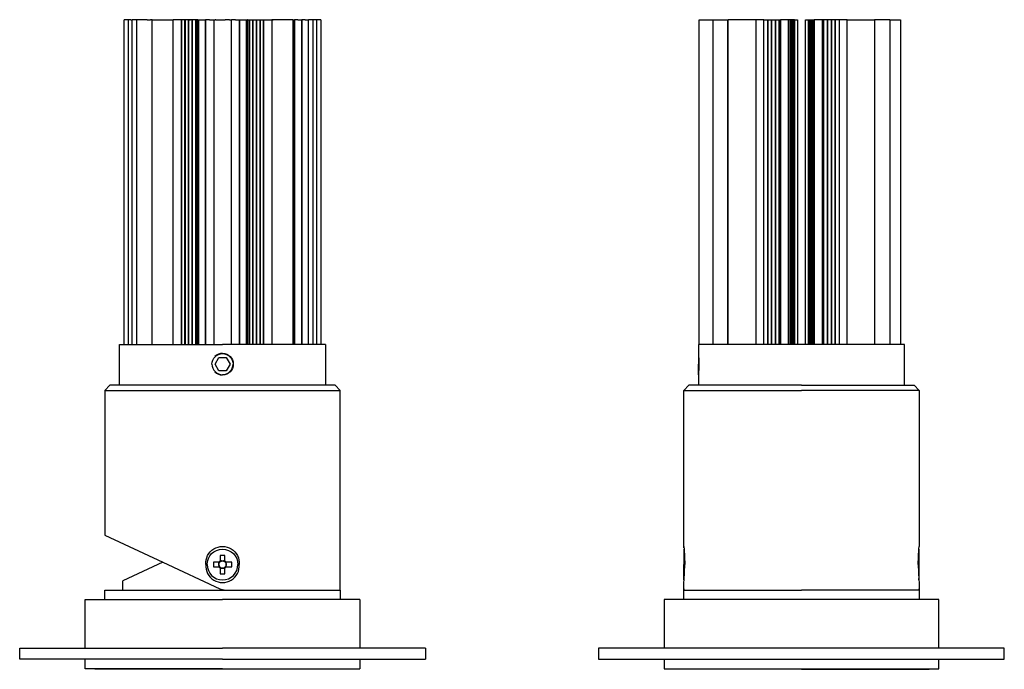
# Model space of a CAD drawing. Extents: x 0 to 150, y 0 to 188.
# Tile 1 of 2: x 0 to 150, y 0 to 99. Entities that reach past the tile are written whole.
import ezdxf

# ---------------------------------------------------------------- set-up
doc = ezdxf.new("R2010")
doc.units = 0
doc.header["$MEASUREMENT"] = 0
doc.layers.add('MAKE2D$VISIBILE$CURVE', color=7, linetype='CONTINUOUS')

msp = doc.modelspace()

# ---------------------------------------------------------------- linework, layer by layer
at = {"layer": 'MAKE2D$VISIBILE$CURVE', "color": 7}
for p, q in [((15.98, 49.6), (15.98, 99.2)), ((16.6, 99.2), (15.98, 99.2)), ((16.99, 99.2), (16.6, 99.2)), ((16.6, 99.2), (16.6, 49.6)), ((16.99, 99.2), (17.21, 99.2)), ((17.84, 99.2), (17.21, 99.2)), ((17.21, 49.6), (17.21, 99.2)), ((18.37, 99.2), (17.84, 99.2)), ((17.84, 99.2), (17.84, 49.6)), ((18.9, 99.2), (18.37, 99.2)), ((18.92, 99.2), (18.9, 99.2)), ((19.47, 99.2), (18.92, 99.2)), ((19.47, 99.2), (20, 99.2)), ((20.02, 99.2), (20, 99.2)), ((20.25, 99.2), (20.02, 99.2)), ((20.25, 99.2), (21.47, 99.2)), ((20.25, 49.6), (20.25, 99.2)), ((21.47, 99.2), (21.92, 99.2)), ((21.92, 99.2), (22.37, 99.2)), ((22.37, 99.2), (22.82, 99.2)), ((22.82, 99.2), (23.27, 99.2)), ((23.27, 99.2), (23.47, 99.2)), ((24.72, 99.2), (23.47, 99.2)), ((23.47, 49.6), (23.47, 99.2)), ((23.94, 99.2), (23.87, 99.2)), ((24.72, 99.2), (24.84, 99.2)), ((24.99, 99.2), (24.72, 99.2)), ((24.72, 49.6), (24.72, 99.2)), ((24.72, 99.2), (24.72, 49.6)), ((25.27, 99.2), (24.99, 99.2)), ((25.26, 49.6), (25.26, 99.2)), ((25.54, 99.2), (25.27, 99.2)), ((25.27, 99.2), (25.27, 49.6)), ((25.81, 99.2), (25.54, 99.2)), ((26.09, 99.2), (25.81, 99.2)), ((25.81, 49.6), (25.81, 99.2)), ((25.81, 99.2), (25.81, 49.6)), ((25.93, 99.2), (26.09, 99.2)), ((26.36, 99.2), (26.09, 99.2)), ((26.63, 99.2), (26.36, 99.2)), ((26.36, 49.6), (26.36, 99.2)), ((26.36, 99.2), (26.36, 49.6)), ((26.6, 99.2), (26.63, 99.2)), ((26.6, 99.2), (26.63, 99.2)), ((26.63, 99.2), (26.6, 99.2)), ((26.91, 99.2), (26.63, 99.2)), ((26.9, 49.6), (26.9, 99.2)), ((26.91, 99.2), (26.91, 49.6)), ((27.18, 99.2), (26.91, 99.2)), ((27.22, 99.2), (27.18, 99.2)), ((27.18, 49.6), (27.18, 99.2)), ((27.22, 99.2), (27.39, 99.2)), ((27.22, 49.6), (27.22, 99.2)), ((27.39, 99.2), (27.9, 99.2)), ((27.39, 49.6), (27.39, 99.2)), ((27.9, 99.2), (28.4, 99.2)), ((29.02, 99.2), (28.4, 99.2)), ((28.4, 49.6), (28.4, 99.2)), ((28.4, 99.2), (28.4, 49.6)), ((28.41, 99.2), (28.41, 49.6)), ((28.43, 99.2), (28.47, 99.2)), ((29.02, 99.2), (29.65, 99.2)), ((29.65, 99.2), (29.87, 99.2)), ((29.65, 99.2), (29.65, 49.6)), ((29.96, 99.2), (29.87, 99.2)), ((29.96, 99.2), (30.58, 99.2)), ((30.58, 99.2), (30.68, 99.2)), ((30.68, 99.2), (31.32, 99.2)), ((31.32, 99.2), (31.42, 99.2)), ((32.04, 99.2), (31.42, 99.2)), ((32.04, 99.2), (32.13, 99.2)), ((32.13, 99.2), (32.35, 99.2)), ((32.98, 99.2), (32.35, 99.2)), ((32.35, 49.6), (32.35, 99.2)), ((32.98, 99.2), (33.6, 99.2)), ((33.43, 99.2), (33.53, 99.2)), ((33.59, 49.6), (33.59, 99.2)), ((33.6, 99.2), (34.1, 99.2)), ((33.6, 99.2), (33.6, 49.6)), ((33.6, 49.6), (33.6, 99.2)), ((34.1, 99.2), (34.61, 99.2)), ((34.61, 99.2), (34.78, 99.2)), ((34.61, 99.2), (34.61, 49.6)), ((34.78, 99.2), (34.82, 99.2)), ((34.78, 99.2), (34.82, 99.2)), ((34.82, 99.2), (34.78, 99.2)), ((34.78, 99.2), (34.78, 49.6)), ((34.82, 99.2), (35.09, 99.2)), ((35.09, 99.2), (35.37, 99.2)), ((35.09, 49.6), (35.09, 99.2)), ((35.1, 99.2), (35.1, 49.6)), ((35.37, 99.2), (35.64, 99.2)), ((35.37, 99.2), (35.37, 99.2)), ((35.64, 99.2), (35.91, 99.2)), ((35.64, 99.2), (35.64, 49.6)), ((35.64, 49.6), (35.64, 99.2)), ((35.91, 99.2), (36.19, 99.2)), ((36.19, 99.2), (36.46, 99.2)), ((36.19, 49.6), (36.19, 99.2)), ((36.19, 99.2), (36.19, 49.6)), ((36.34, 99.2), (36.34, 99.2)), ((36.46, 99.2), (36.73, 99.2)), ((36.73, 99.2), (37.01, 99.2)), ((36.73, 49.6), (36.73, 99.2)), ((36.74, 99.2), (36.74, 49.6)), ((36.89, 99.2), (36.93, 99.2)), ((36.93, 99.2), (36.89, 99.2)), ((37.01, 99.2), (37.28, 99.2)), ((37.28, 99.2), (38.53, 99.2)), ((37.28, 99.2), (37.28, 49.6)), ((37.28, 49.6), (37.28, 99.2)), ((37.43, 99.2), (37.44, 99.2)), ((38.53, 99.2), (38.53, 49.6)), ((38.73, 99.2), (38.53, 99.2)), ((38.58, 99.2), (38.72, 99.2)), ((38.58, 99.2), (38.67, 99.2)), ((39.18, 99.2), (38.73, 99.2)), ((39.63, 99.2), (39.18, 99.2)), ((40.08, 99.2), (39.63, 99.2)), ((40.53, 99.2), (40.08, 99.2)), ((41.75, 99.2), (40.53, 99.2)), ((41.75, 99.2), (41.98, 99.2)), ((41.75, 99.2), (41.75, 49.6)), ((41.98, 99.2), (42, 99.2)), ((41.98, 49.6), (41.98, 99.2)), ((42, 99.2), (42, 49.6)), ((42.53, 99.2), (42, 99.2)), ((42.53, 99.2), (43.08, 99.2)), ((43.08, 99.2), (43.08, 49.6)), ((43.08, 99.2), (43.1, 99.2)), ((43.63, 99.2), (43.1, 99.2)), ((43.1, 99.2), (43.1, 49.6)), ((43.63, 99.2), (44.16, 99.2)), ((44.79, 99.2), (44.16, 99.2)), ((44.16, 49.6), (44.16, 99.2)), ((44.79, 99.2), (44.79, 49.6)), ((45.01, 99.2), (44.79, 99.2)), ((45.4, 99.2), (45.01, 99.2)), ((46.02, 99.2), (45.4, 99.2)), ((45.4, 49.6), (45.4, 99.2)), ((46.02, 99.2), (46.02, 49.6)), ((103.86, 99.2), (104.87, 99.2)), ((103.86, 49.6), (103.86, 99.2)), ((104.87, 99.2), (105.11, 99.2)), ((105.11, 99.2), (105.56, 99.2)), ((105.56, 99.2), (105.96, 99.2)), ((105.96, 99.2), (107.1, 99.2)), ((105.96, 49.6), (105.96, 99.2)), ((107.1, 99.2), (107.67, 99.2)), ((107.67, 99.2), (108.23, 99.2)), ((108.23, 99.2), (108.3, 99.2)), ((108.23, 49.6), (108.23, 99.2)), ((109.53, 99.2), (108.3, 99.2)), ((108.3, 49.6), (108.3, 99.2)), ((109.97, 99.2), (109.53, 99.2)), ((110.4, 99.2), (109.97, 99.2)), ((110.84, 99.2), (110.4, 99.2)), ((111.27, 99.2), (110.84, 99.2)), ((111.7, 99.2), (111.27, 99.2)), ((112.14, 99.2), (111.7, 99.2)), ((112.48, 99.2), (112.14, 99.2)), ((113.73, 99.2), (112.48, 99.2)), ((112.48, 99.2), (112.48, 49.6)), ((113.73, 99.2), (114.03, 99.2)), ((113.73, 49.6), (113.73, 99.2)), ((113.73, 49.6), (113.73, 99.2)), ((113.73, 49.6), (113.73, 99.2)), ((114.03, 99.2), (114.32, 99.2)), ((114.32, 99.2), (114.61, 99.2)), ((114.32, 49.6), (114.32, 99.2)), ((114.32, 49.6), (114.32, 99.2)), ((114.32, 99.2), (114.32, 49.6)), ((114.61, 99.2), (114.91, 99.2)), ((114.91, 99.2), (115.2, 99.2)), ((114.91, 49.6), (114.91, 99.2)), ((114.91, 99.2), (114.91, 49.6)), ((115.2, 99.2), (115.5, 99.2)), ((115.5, 49.6), (115.5, 99.2)), ((115.5, 99.2), (115.79, 99.2)), ((115.5, 99.2), (115.5, 49.6)), ((115.79, 99.2), (116.08, 99.2)), ((116.08, 99.2), (116.27, 99.2)), ((116.08, 49.6), (116.08, 99.2)), ((116.08, 99.2), (116.08, 49.6)), ((117.52, 99.2), (116.27, 99.2)), ((116.27, 99.2), (116.27, 49.6)), ((116.27, 99.2), (116.27, 99.2)), ((117.01, 99.2), (116.92, 99.2)), ((117.23, 99.2), (117.09, 99.2)), ((117.43, 99.2), (117.37, 99.2)), ((117.52, 49.6), (117.52, 99.2)), ((117.56, 99.2), (117.52, 99.2)), ((117.69, 99.2), (117.56, 99.2)), ((117.73, 99.2), (117.69, 99.2)), ((117.69, 99.2), (117.69, 49.6)), ((117.87, 99.2), (117.73, 99.2)), ((117.91, 99.2), (117.87, 99.2)), ((117.87, 99.2), (117.87, 49.6)), ((118.04, 99.2), (117.91, 99.2)), ((118.08, 99.2), (118.04, 99.2)), ((118.04, 99.2), (118.04, 49.6)), ((118.21, 99.2), (118.08, 99.2)), ((118.25, 99.2), (118.21, 99.2)), ((118.21, 99.2), (118.21, 49.6)), ((118.39, 99.2), (118.25, 99.2)), ((118.39, 99.2), (118.86, 99.2)), ((118.39, 99.2), (118.39, 49.6)), ((118.86, 99.2), (118.86, 99.2)), ((118.86, 99.2), (118.86, 49.6)), ((120.1, 99.2), (120.57, 99.2)), ((120.1, 99.2), (120.1, 99.2)), ((120.1, 49.6), (120.1, 99.2)), ((120.57, 99.2), (120.71, 99.2)), ((120.57, 49.6), (120.57, 99.2)), ((120.71, 99.2), (120.75, 99.2)), ((120.75, 99.2), (120.88, 99.2)), ((120.75, 49.6), (120.75, 99.2)), ((120.88, 99.2), (120.92, 99.2)), ((120.92, 99.2), (121.05, 99.2)), ((120.92, 49.6), (120.92, 99.2)), ((121.05, 99.2), (121.09, 99.2)), ((121.09, 99.2), (121.22, 99.2)), ((121.09, 49.6), (121.09, 99.2)), ((121.22, 99.2), (121.27, 99.2)), ((121.27, 99.2), (121.4, 99.2)), ((121.27, 49.6), (121.27, 99.2)), ((121.4, 99.2), (121.44, 99.2)), ((122.69, 99.2), (121.44, 99.2)), ((121.44, 99.2), (121.44, 49.6)), ((122.87, 99.2), (122.69, 99.2)), ((122.69, 49.6), (122.69, 99.2)), ((122.87, 49.6), (122.87, 99.2)), ((123.17, 99.2), (122.87, 99.2)), ((122.87, 99.2), (122.87, 49.6)), ((123.46, 99.2), (123.17, 99.2)), ((123.76, 99.2), (123.46, 99.2)), ((123.46, 49.6), (123.46, 99.2)), ((123.46, 99.2), (123.46, 49.6)), ((124.05, 99.2), (123.76, 99.2)), ((124.34, 99.2), (124.05, 99.2)), ((124.05, 49.6), (124.05, 99.2)), ((124.05, 49.6), (124.05, 99.2)), ((124.05, 99.2), (124.05, 49.6)), ((124.64, 99.2), (124.34, 99.2)), ((124.93, 99.2), (124.64, 99.2)), ((124.64, 49.6), (124.64, 99.2)), ((124.64, 49.6), (124.64, 99.2)), ((124.64, 99.2), (124.64, 49.6)), ((125.23, 99.2), (124.93, 99.2)), ((125.23, 99.2), (125.23, 49.6)), ((126.48, 99.2), (125.23, 99.2)), ((125.23, 99.2), (125.23, 49.6)), ((125.89, 99.2), (125.85, 99.2)), ((126.48, 99.2), (126.82, 99.2)), ((126.48, 49.6), (126.48, 99.2)), ((126.82, 99.2), (127.26, 99.2)), ((127.26, 99.2), (127.69, 99.2)), ((127.69, 99.2), (128.12, 99.2)), ((128.12, 99.2), (128.56, 99.2)), ((128.56, 99.2), (128.99, 99.2)), ((128.99, 99.2), (129.42, 99.2)), ((129.42, 99.2), (130.66, 99.2)), ((130.73, 99.2), (130.66, 99.2)), ((130.66, 99.2), (130.66, 49.6)), ((131.29, 99.2), (130.73, 99.2)), ((131.85, 99.2), (131.29, 99.2)), ((133, 99.2), (131.85, 99.2)), ((133, 99.2), (133.57, 99.2)), ((133, 99.2), (133, 49.6)), ((133.14, 99.2), (133.57, 99.2)), ((133.57, 99.2), (134.59, 99.2)), ((134.59, 99.2), (134.59, 49.6)), ((15.25, 49.6), (15.98, 49.6)), ((15.25, 43.4), (15.25, 49.6)), ((15.98, 49.6), (17.84, 49.6)), ((17.84, 49.6), (17.86, 49.6)), ((17.86, 49.6), (18.37, 49.6)), ((18.37, 49.6), (18.41, 49.6)), ((18.41, 49.6), (18.85, 49.6)), ((18.85, 49.6), (18.96, 49.6)), ((18.96, 49.6), (19.46, 49.6)), ((19.46, 49.6), (19.51, 49.6)), ((19.51, 49.6), (19.93, 49.6)), ((19.93, 49.6), (20.06, 49.6)), ((20.06, 49.6), (21.92, 49.6)), ((21.92, 49.6), (21.94, 49.6)), ((21.94, 49.6), (22.33, 49.6)), ((22.33, 49.6), (22.37, 49.6)), ((22.37, 49.6), (22.79, 49.6)), ((22.79, 49.6), (22.82, 49.6)), ((22.82, 49.6), (23.27, 49.6)), ((23.27, 49.6), (23.31, 49.6)), ((23.31, 49.6), (23.42, 49.6)), ((23.42, 49.6), (23.47, 49.6)), ((23.47, 49.6), (24.72, 49.6)), ((24.72, 49.6), (24.77, 49.6)), ((24.77, 49.6), (25.26, 49.6)), ((25.26, 49.6), (25.27, 49.6)), ((25.27, 49.6), (25.52, 49.6)), ((25.52, 49.6), (25.54, 49.6)), ((25.54, 49.6), (25.81, 49.6)), ((25.81, 49.6), (26.36, 49.6)), ((25.81, 49.6), (25.81, 49.6)), ((26.36, 49.6), (26.6, 49.6)), ((26.36, 49.6), (26.36, 49.6)), ((26.6, 49.6), (26.63, 49.6)), ((26.63, 49.6), (26.9, 49.6)), ((26.9, 49.6), (26.91, 49.6)), ((26.91, 49.6), (27.18, 49.6)), ((27.18, 49.6), (27.22, 49.6)), ((27.22, 49.6), (27.34, 49.6)), ((27.34, 49.6), (27.42, 49.6)), ((27.42, 49.6), (27.9, 49.6)), ((27.9, 49.6), (27.93, 49.6)), ((27.93, 49.6), (28.34, 49.6)), ((28.34, 49.6), (28.43, 49.6)), ((28.43, 49.6), (28.94, 49.6)), ((28.94, 49.6), (28.97, 49.6)), ((28.97, 49.6), (29.02, 49.6)), ((29.02, 49.6), (29.65, 49.6)), ((29.65, 49.6), (29.71, 49.6)), ((29.71, 49.6), (29.81, 49.6)), ((29.81, 49.6), (29.87, 49.6)), ((29.87, 49.6), (29.92, 49.6)), ((29.92, 49.6), (29.96, 49.6)), ((29.96, 49.6), (30.58, 49.6)), ((30.58, 49.6), (30.62, 49.6)), ((30.62, 49.6), (30.68, 49.6)), ((30.68, 49.6), (30.72, 49.6)), ((30.72, 49.6), (31, 49.6)), ((31.32, 49.6), (31, 49.6)), ((31.42, 49.6), (31.32, 49.6)), ((32, 49.6), (31.42, 49.6)), ((32.08, 49.6), (32, 49.6)), ((32.13, 49.6), (32.08, 49.6)), ((32.19, 49.6), (32.13, 49.6)), ((32.29, 49.6), (32.19, 49.6)), ((32.35, 49.6), (32.29, 49.6)), ((32.92, 49.6), (32.35, 49.6)), ((32.92, 49.6), (32.6, 49.6)), ((32.99, 49.6), (32.92, 49.6)), ((33.06, 49.6), (32.99, 49.6)), ((33.57, 49.6), (33.06, 49.6)), ((33.66, 49.6), (33.57, 49.6)), ((34.58, 49.6), (33.66, 49.6)), ((34.66, 49.6), (34.58, 49.6)), ((34.78, 49.6), (34.66, 49.6)), ((34.82, 49.6), (34.78, 49.6)), ((35.09, 49.6), (34.82, 49.6)), ((35.1, 49.6), (35.09, 49.6)), ((35.37, 49.6), (35.1, 49.6)), ((35.4, 49.6), (35.37, 49.6)), ((35.64, 49.6), (35.4, 49.6)), ((35.64, 49.6), (35.64, 49.6)), ((36.19, 49.6), (35.64, 49.6)), ((36.19, 49.6), (36.19, 49.6)), ((36.46, 49.6), (36.19, 49.6)), ((36.48, 49.6), (36.46, 49.6)), ((36.73, 49.6), (36.48, 49.6)), ((36.74, 49.6), (36.73, 49.6)), ((37.23, 49.6), (36.74, 49.6)), ((37.28, 49.6), (37.23, 49.6)), ((38.53, 49.6), (37.28, 49.6)), ((38.58, 49.6), (38.53, 49.6)), ((38.72, 49.6), (38.58, 49.6)), ((38.73, 49.6), (38.72, 49.6)), ((39.18, 49.6), (38.73, 49.6)), ((39.22, 49.6), (39.18, 49.6)), ((39.59, 49.6), (39.22, 49.6)), ((39.63, 49.6), (39.59, 49.6)), ((40.06, 49.6), (39.63, 49.6)), ((40.08, 49.6), (40.06, 49.6)), ((41.96, 49.6), (40.08, 49.6)), ((41.98, 49.6), (41.96, 49.6)), ((42, 49.6), (41.98, 49.6)), ((42.49, 49.6), (42, 49.6)), ((42.54, 49.6), (42.49, 49.6)), ((43.06, 49.6), (42.54, 49.6)), ((43.08, 49.6), (43.06, 49.6)), ((43.1, 49.6), (43.08, 49.6)), ((43.59, 49.6), (43.1, 49.6)), ((43.63, 49.6), (43.59, 49.6)), ((44.14, 49.6), (43.63, 49.6)), ((44.16, 49.6), (44.14, 49.6)), ((46.02, 49.6), (44.16, 49.6)), ((46.75, 49.6), (46.02, 49.6)), ((46.75, 49.6), (46.75, 43.4)), ((103.86, 49.6), (103.73, 49.6)), ((103.73, 49.6), (103.73, 48.25)), ((103.73, 48.25), (103.73, 48.22)), ((103.73, 48.21), (103.73, 48.22)), ((103.73, 48.21), (103.73, 46.6)), ((108.17, 49.6), (103.86, 49.6)), ((108.32, 49.6), (108.17, 49.6)), ((109.51, 49.6), (108.32, 49.6)), ((109.53, 49.6), (109.51, 49.6)), ((109.94, 49.6), (109.53, 49.6)), ((110, 49.6), (109.94, 49.6)), ((110.4, 49.6), (110, 49.6)), ((110.42, 49.6), (110.4, 49.6)), ((111.69, 49.6), (110.42, 49.6)), ((111.7, 49.6), (111.69, 49.6)), ((112.14, 49.6), (111.7, 49.6)), ((112.16, 49.6), (112.14, 49.6)), ((113.73, 49.6), (112.16, 49.6)), ((113.73, 49.6), (113.73, 49.6)), ((114.32, 49.6), (113.73, 49.6)), ((114.32, 49.6), (114.32, 49.6)), ((114.91, 49.6), (114.32, 49.6)), ((115.5, 49.6), (114.91, 49.6)), ((114.91, 49.6), (114.91, 49.6)), ((115.79, 49.6), (115.5, 49.6)), ((115.5, 49.6), (115.5, 49.6)), ((115.81, 49.6), (115.79, 49.6)), ((116.08, 49.6), (115.81, 49.6)), ((116.08, 49.6), (116.08, 49.6)), ((116.26, 49.6), (116.08, 49.6)), ((116.27, 49.6), (116.26, 49.6)), ((117.52, 49.6), (116.27, 49.6)), ((116.96, 49.6), (116.92, 49.6)), ((117.6, 49.6), (117.52, 49.6)), ((117.69, 49.6), (117.6, 49.6)), ((117.77, 49.6), (117.69, 49.6)), ((117.83, 49.6), (117.77, 49.6)), ((117.91, 49.6), (117.83, 49.6)), ((118.04, 49.6), (117.91, 49.6)), ((118.12, 49.6), (118.04, 49.6)), ((118.21, 49.6), (118.12, 49.6)), ((118.27, 49.6), (118.21, 49.6)), ((118.86, 49.6), (118.27, 49.6)), ((120.1, 49.6), (118.86, 49.6)), ((120.69, 49.6), (120.1, 49.6)), ((120.75, 49.6), (120.69, 49.6)), ((120.88, 49.6), (120.75, 49.6)), ((120.92, 49.6), (120.88, 49.6)), ((121.05, 49.6), (120.92, 49.6)), ((121.13, 49.6), (121.05, 49.6)), ((121.18, 49.6), (121.13, 49.6)), ((121.27, 49.6), (121.18, 49.6)), ((121.36, 49.6), (121.27, 49.6)), ((121.44, 49.6), (121.36, 49.6)), ((122.87, 49.6), (121.44, 49.6)), ((121.95, 49.6), (121.9, 49.6)), ((122.47, 49.6), (122.42, 49.6)), ((122.87, 49.6), (122.87, 49.6)), ((123.15, 49.6), (122.87, 49.6)), ((123.17, 49.6), (123.15, 49.6)), ((123.46, 49.6), (123.17, 49.6)), ((123.46, 49.6), (123.46, 49.6)), ((124.05, 49.6), (123.46, 49.6)), ((124.05, 49.6), (124.05, 49.6)), ((124.64, 49.6), (124.05, 49.6)), ((124.64, 49.6), (124.64, 49.6)), ((125.23, 49.6), (124.64, 49.6)), ((126.8, 49.6), (125.23, 49.6)), ((125.23, 49.6), (125.23, 49.6)), ((126.87, 49.6), (126.8, 49.6)), ((127.26, 49.6), (126.87, 49.6)), ((127.27, 49.6), (127.26, 49.6)), ((128.99, 49.6), (127.27, 49.6)), ((129.04, 49.6), (128.99, 49.6)), ((129.42, 49.6), (129.04, 49.6)), ((129.45, 49.6), (129.42, 49.6)), ((130.64, 49.6), (129.45, 49.6)), ((130.73, 49.6), (130.64, 49.6)), ((131.29, 49.6), (130.73, 49.6)), ((134.59, 49.6), (131.29, 49.6)), ((131.29, 49.6), (131.29, 49.6)), ((135.23, 49.6), (134.59, 49.6)), ((135.23, 43.4), (135.23, 49.6)), ((29.85, 46.6), (30.42, 47.6)), ((30.42, 47.6), (31.58, 47.6)), ((31.58, 47.6), (32.15, 46.6)), ((30.42, 45.6), (29.85, 46.6)), ((31.58, 45.6), (30.42, 45.6)), ((32.15, 46.6), (31.58, 45.6)), ((103.73, 44.99), (103.73, 46.6)), ((30.36, 45.08), (30.63, 44.99)), ((103.73, 44.98), (103.73, 44.99)), ((103.73, 44.98), (103.73, 44.95)), ((103.73, 44.95), (103.73, 43.4)), ((13.8, 43.4), (13, 42.6)), ((13, 42.6), (13, 20.49)), ((13, 42.6), (49, 42.6)), ((15.25, 43.4), (13.8, 43.4)), ((46.75, 43.4), (15.25, 43.4)), ((48.2, 43.4), (46.75, 43.4)), ((49, 42.6), (48.2, 43.4)), ((49, 12.1), (49, 42.6)), ((101.48, 42.6), (102.28, 43.4)), ((101.48, 42.6), (119.48, 42.6)), ((101.48, 18.75), (101.48, 42.6)), ((103.73, 43.4), (102.28, 43.4)), ((119.48, 43.4), (103.73, 43.4)), ((119.48, 43.4), (135.23, 43.4)), ((137.48, 42.6), (119.48, 42.6)), ((135.23, 43.4), (136.68, 43.4)), ((136.68, 43.4), (137.48, 42.6)), ((137.48, 42.6), (137.48, 18.75)), ((13, 20.49), (21.87, 16.36)), ((101.48, 18.75), (101.53, 18.35)), ((101.51, 18.53), (101.48, 18.75)), ((101.48, 18.35), (101.48, 16)), ((101.48, 18.35), (101.53, 18.35)), ((101.53, 18.35), (101.66, 16)), ((137.3, 16), (137.43, 18.35)), ((137.43, 18.35), (137.44, 18.42)), ((137.48, 18.35), (137.43, 18.35)), ((137.44, 18.42), (137.48, 18.75)), ((137.48, 13.65), (137.48, 18.35)), ((30.63, 17.4), (30.63, 16.57)), ((31.37, 17.4), (30.63, 17.4)), ((30.63, 16.57), (30.63, 16.42)), ((31.37, 16.57), (31.37, 17.4)), ((31.37, 16.42), (31.37, 16.57)), ((101.66, 16), (101.64, 17.02)), ((137.38, 17.91), (137.32, 17.02)), ((21.87, 16.36), (15.75, 13.5)), ((21.87, 16.36), (30.6, 12.29)), ((30.43, 16.37), (29.6, 16.37)), ((29.6, 16.37), (29.6, 15.63)), ((29.6, 15.63), (30.43, 15.63)), ((30.58, 16.37), (30.43, 16.37)), ((30.43, 15.63), (30.58, 15.63)), ((30.46, 16.14), (30.46, 16.37)), ((30.46, 15.86), (30.46, 16.14)), ((30.46, 15.86), (30.46, 15.63)), ((30.86, 16.54), (30.63, 16.54)), ((30.63, 15.58), (30.63, 15.43)), ((30.63, 15.46), (30.86, 15.46)), ((30.63, 15.43), (30.63, 14.6)), ((30.86, 16.54), (31.14, 16.54)), ((31.14, 15.46), (30.86, 15.46)), ((31.37, 16.54), (31.14, 16.54)), ((31.14, 15.46), (31.37, 15.46)), ((31.37, 15.43), (31.37, 15.58)), ((31.37, 14.6), (31.37, 15.43)), ((31.57, 16.37), (31.42, 16.37)), ((31.42, 15.63), (31.57, 15.63)), ((31.54, 16.14), (31.54, 16.37)), ((31.56, 16), (31.54, 16.14)), ((31.56, 16), (31.54, 15.86)), ((31.54, 15.63), (31.54, 15.86)), ((31.56, 16), (31.56, 16)), ((32.4, 16.37), (31.57, 16.37)), ((31.57, 15.63), (32.4, 15.63)), ((32.4, 15.63), (32.4, 16.37)), ((101.48, 13.65), (101.48, 16)), ((101.53, 13.65), (101.66, 16)), ((137.3, 16), (137.43, 13.65)), ((30.63, 14.6), (31.37, 14.6)), ((101.53, 13.65), (101.48, 13.65)), ((101.48, 13.25), (101.53, 13.65)), ((137.43, 13.65), (137.41, 13.88)), ((137.43, 13.65), (137.48, 13.25)), ((137.43, 13.65), (137.48, 13.65)), ((13, 10.65), (13, 12.1)), ((13, 12.1), (15.75, 12.1)), ((15.75, 12.1), (15.75, 13.5)), ((15.75, 12.1), (49, 12.1)), ((30.6, 12.29), (31.44, 12.1)), ((49, 12.1), (49, 10.65)), ((101.48, 12.15), (101.48, 13.25)), ((101.48, 12.29), (101.48, 12.15)), ((101.48, 12.15), (101.48, 12.1)), ((101.48, 12.1), (119.48, 12.1)), ((101.48, 10.65), (101.48, 12.1)), ((101.48, 12.1), (101.48, 12.1)), ((137.47, 12.1), (119.48, 12.1)), ((137.48, 12.15), (137.47, 12.29)), ((137.47, 12.1), (137.48, 12.15)), ((137.48, 12.1), (137.47, 12.1)), ((137.48, 13.25), (137.48, 12.15)), ((137.48, 12.1), (137.48, 10.65)), ((10, 3.25), (10, 10.65)), ((10, 10.65), (13, 10.65)), ((13, 10.65), (31, 10.65)), ((49, 10.65), (31, 10.65)), ((52, 10.65), (49, 10.65)), ((52, 10.65), (52, 3.25)), ((101.48, 10.65), (98.48, 10.65)), ((98.48, 10.65), (98.48, 3.25)), ((137.48, 10.65), (101.48, 10.65)), ((140.48, 10.65), (137.48, 10.65)), ((140.48, 3.25), (140.48, 10.65)), ((0, 3.25), (10, 3.25)), ((0, 1.55), (0, 3.25)), ((10, 3.25), (31, 3.25)), ((52, 3.25), (31, 3.25)), ((62, 3.25), (52, 3.25)), ((62, 3.25), (62, 1.55)), ((98.48, 3.25), (88.48, 3.25)), ((88.48, 3.25), (88.48, 1.55)), ((140.48, 3.25), (98.48, 3.25)), ((150.48, 3.25), (140.48, 3.25)), ((150.48, 1.55), (150.48, 3.25)), ((10, 1.55), (0, 1.55)), ((31, 1.55), (10, 1.55)), ((10, 0.05), (10, 1.55)), ((31, 1.55), (52, 1.55)), ((52, 1.55), (62, 1.55)), ((52, 1.55), (52, 0.05)), ((88.48, 1.55), (98.48, 1.55)), ((98.48, 1.55), (140.48, 1.55)), ((98.48, 1.55), (98.48, 0.05)), ((140.48, 1.55), (150.48, 1.55)), ((140.48, 0.05), (140.48, 1.55)), ((11.5, 0.05), (10, 0.05)), ((11.5, 0), (11.5, 0.05)), ((31, 0.05), (11.5, 0.05)), ((50.5, 0), (11.5, 0)), ((31, 0.05), (50.5, 0.05)), ((50.5, 0.05), (50.5, 0)), ((50.5, 0.05), (52, 0.05)), ((98.48, 0.05), (99.98, 0.05)), ((99.98, 0.05), (138.98, 0.05)), ((99.98, 0), (99.98, 0.05)), ((119.48, 0), (99.98, 0)), ((119.48, 0), (138.98, 0)), ((138.98, 0.05), (138.98, 0)), ((138.98, 0.05), (140.48, 0.05))]:
    msp.add_line(p, q, dxfattribs=at)
at = {"layer": 'MAKE2D$VISIBILE$CURVE', "color": 7, "extrusion": (0, 0, -1)}
for centre, radius, start, end in [((-31, 46.6), 1.61, 0, 180), ((-31, 46.6), 1.65, 90, 270), ((-88.06, 46.6), 15.75, 174.1111, 185.8889), ((-31, 16.18), 2.57, 356.0385, 183.9615), ((-31, 16), 2.35, 360, 180), ((-31, 16), 0.677, 33.1307, 56.8693), ((-31, 16), 0.556, 75.1598, 104.8402), ((-31, 16), 0.677, 123.1307, 146.8693), ((-31, 16), 0.677, 303.1307, 326.8693), ((-31, 16), 0.556, 0, 14.8402), ((-31, 16), 0.556, 14.8402, 41.7182), ((-31, 16), 0.556, 41.7182, 48.2818), ((-31, 16), 0.556, 48.2818, 75.1598), ((-31, 16), 0.556, 104.8402, 131.7182), ((-31, 16), 0.556, 131.7182, 138.2818), ((-31, 16), 0.677, 213.1307, 236.8693), ((-31, 16), 0.556, 138.2818, 165.1598), ((-31, 16), 0.556, 165.1598, 180)]:
    msp.add_arc(centre, radius, start, end, dxfattribs=at)
at = {"layer": 'MAKE2D$VISIBILE$CURVE', "color": 7}
for centre, radius, start, end in [((31, 46.6), 1.65, 90, 135.0943), ((31, 46.6), 1.61, 180, 360), ((31, 46.6), 1.65, 225.2009, 270), ((31, 15.82), 2.57, 176.0384, 3.9616), ((31, 16), 2.35, 180, 360), ((31, 16), 0.556, 180, 194.8402), ((31, 16), 0.556, 194.8402, 221.7182), ((31, 16), 0.556, 221.7182, 228.2818), ((31, 16), 0.556, 228.2818, 255.1598), ((31, 16), 0.556, 255.1598, 284.8402), ((31, 16), 0.556, 284.8402, 311.7182), ((31, 16), 0.556, 311.7182, 318.2818), ((31, 16), 0.556, 318.2818, 345.1598), ((31, 16), 0.556, 345.1598, 0)]:
    msp.add_arc(centre, radius, start, end, dxfattribs=at)

doc.saveas('drawing.dxf')
